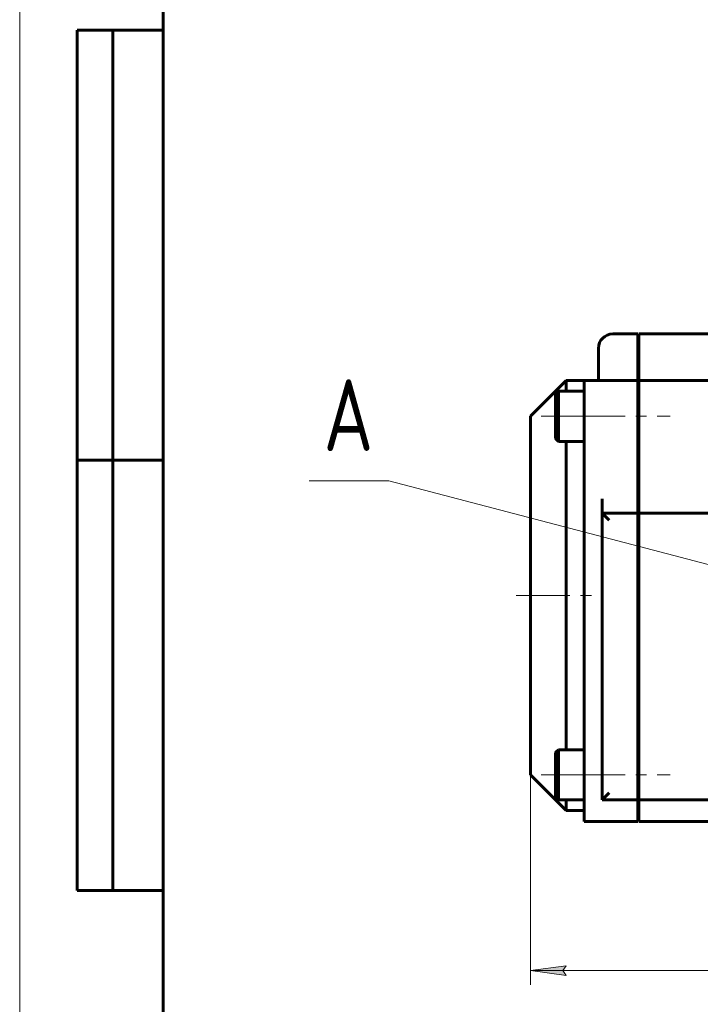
# Model space of a CAD drawing. Header units: millimetres. Extents: x 0 to 594, y 0 to 420.
# Tile 5 of 24: x 0 to 95, y 156 to 293. Entities that reach past the tile are written whole.
import ezdxf

# ---------------------------------------------------------------- set-up
doc = ezdxf.new("R2010")
doc.units = ezdxf.units.MM
for name, pattern in [('K5LT_AXLED', [12, 7.5, -1.5, 1.5, -1.5]), ('K5LT_BASIC', [0]), ('K5LT_THIN', [0])]:
    doc.linetypes.add(name, pattern=pattern)
doc.layers.add('Системный слой', color=7, linetype='Continuous')
doc.layers.add('Системный слой (1)', color=251, linetype='Continuous', true_color=0x6c6c6c)
doc.styles.add('KDIMTEXTSTYLE', font='txt', dxfattribs={"width": 0.96, "oblique": 15, "height": 5})
doc.styles.add('KTEXTSTYLE', font='txt', dxfattribs={"width": 0.96, "height": 5})
doc.dimstyles.new('KDIMSTYLE (1.00)', dxfattribs={"dimtxt": 5, "dimasz": 1, "dimexe": 2, "dimexo": 0, "dimgap": 1, "dimtad": 1, "dimtxsty": 'KDIMTEXTSTYLE', "dimsah": 1, "dimcen": 0, "dimdle": 1, "dimadec": 0, "dimazin": 0, "dimtfac": 0.667, "dimtmove": 0, "dimatfit": 3, "dimfxl": 1, "dimtvp": 1, "dimtolj": 1, "dimtzin": 0, "dimarcsym": 0})

# ---------------------------------------------------------------- blocks, each defined once
blk = doc.blocks.new('U15')
at = {"layer": 'Системный слой (1)', "color": 150, "linetype": 'K5LT_BASIC', "lineweight": 60, "true_color": 0x0080ff}
for p, q in [((71.25, 213.13), (71.25, 238.13)), ((71.25, 188.13), (71.25, 213.13))]:
    blk.add_line(p, q, dxfattribs=at)
blk = doc.blocks.new('U24')
at = {"layer": 'Системный слой (1)', "color": 150, "linetype": 'K5LT_BASIC', "lineweight": 60, "true_color": 0x0080ff}
for p, q in [((76.25, 241.63), (76.25, 243.13)), ((76.25, 213.13), (76.25, 234.63)), ((76.25, 191.63), (76.25, 213.13)), ((76.25, 183.13), (76.25, 184.63))]:
    blk.add_line(p, q, dxfattribs=at)
blk = doc.blocks.new('U33')
at = {"layer": 'Системный слой (1)', "color": 7, "linetype": 'K5LT_THIN', "lineweight": 18}
for p, q in [((51.52, 229.13), (40.38, 229.13)), ((121.47, 210.75), (51.52, 229.13))]:
    blk.add_line(p, q, dxfattribs=at)
blk.add_arc((144.75, 204.63), 24.07, 0, 360, dxfattribs=at)
at = {"layer": 'Системный слой (1)', "color": 7, "insert": (42.38, 243.3), "char_height": 10, "attachment_point": 1, "style": 'KTEXTSTYLE'}
blk.add_mtext('\\fArial|b0|c204|p34;\\H5.0;\\W1.000;\\Q15;\\fGOST Type AU|b0|i0|c204|p34;\\Q0;\\W0.960;\\H10.00;{\\c16711680;А}', dxfattribs=at)
blk = doc.blocks.new('D1')
at = {"layer": 'Системный слой (1)'}
for points in [[(75.75, 160.81), (76.25, 161.47), (71.25, 160.81), (76.25, 160.15)], [(218.25, 160.81), (213.25, 161.47), (213.75, 160.81), (213.25, 160.15)]]:
    blk.add_hatch(color=7, dxfattribs=at).paths.add_polyline_path(points)
at = {"layer": 'Системный слой (1)', "color": 7, "linetype": 'K5LT_THIN', "lineweight": 18}
for p, q in [((71.25, 188.13), (71.25, 158.81)), ((218.25, 188.13), (218.25, 158.81)), ((71.25, 160.81), (76.25, 161.47)), ((76.25, 160.15), (71.25, 160.81)), ((71.25, 160.81), (218.25, 160.81)), ((76.25, 161.47), (75.75, 160.81)), ((75.75, 160.81), (76.25, 160.15)), ((213.75, 160.81), (213.25, 161.47)), ((213.25, 161.47), (218.25, 160.81)), ((218.25, 160.81), (213.25, 160.15)), ((213.25, 160.15), (213.75, 160.81))]:
    blk.add_line(p, q, dxfattribs=at)
blk.add_wipeout([(139.67, 161.81), (139.67, 169.19), (149.42, 169.19), (149.42, 161.81)]).dxf.layer = 'Системный слой (1)'
at = {"layer": 'Системный слой (1)', "color": 7, "insert": (139.67, 168.4), "char_height": 5, "attachment_point": 1, "style": 'KTEXTSTYLE'}
blk.add_mtext('\\fArial|b0|c204|p34;\\H5.0;\\W1.000;\\Q15;\\fGOST Type AU|b0|i0|c204|p34;\\Q15;\\W0.960;147', dxfattribs=at)
blk = doc.blocks.new('KDIMARROW_01')
at = {"layer": 'Системный слой'}
blk.add_hatch(color=0, dxfattribs=at).paths.add_polyline_path([(-5, -0.66), (0, 0), (-5, 0.66), (-4.5, 0)])
at = {"layer": 'Системный слой', "color": 0, "linetype": 'K5LT_THIN', "lineweight": 18}
for p, q in [((-4.5, 0), (-5, 0.66)), ((-5, 0.66), (0, 0)), ((0, 0), (-5, -0.66)), ((-5, -0.66), (-4.5, 0))]:
    blk.add_line(p, q, dxfattribs=at)
at = {"layer": 'Системный слой (1)', "color": 0, "linetype": 'K5LT_THIN', "lineweight": 18}
blk.add_line((305.92, 124.03), (303.92, 124.03), dxfattribs=at)
blk = doc.blocks.new('U99')
at = {"color": 7, "linetype": 'K5LT_THIN', "lineweight": 18}
blk.add_line((0, 0), (0, 420), dxfattribs=at)
at = {"color": 150, "linetype": 'K5LT_BASIC', "lineweight": 60, "true_color": 0x0080ff}
for p, q in [((20, 5), (20, 415)), ((8, 172), (8, 292)), ((20, 292), (8, 292)), ((13, 172), (13, 292)), ((20, 232), (8, 232)), ((20, 172), (8, 172))]:
    blk.add_line(p, q, dxfattribs=at)

msp = doc.modelspace()

# ---------------------------------------------------------------- linework, layer by layer
at = {"layer": 'Системный слой (1)', "color": 150, "linetype": 'K5LT_BASIC', "lineweight": 60, "true_color": 0x0080ff}
for p, q in [((86.251, 249.626), (82.751, 249.626)), ((86.251, 249.626), (86.251, 247.626)), ((86.351, 249.626), (86.351, 247.626)), ((203.151, 249.626), (86.351, 249.626)), ((80.751, 245.126), (80.751, 247.626)), ((86.251, 247.626), (86.251, 245.126)), ((86.351, 247.626), (86.351, 245.126)), ((80.751, 243.126), (80.751, 245.126)), ((86.251, 245.126), (86.251, 243.126)), ((86.351, 245.126), (86.351, 243.126)), ((76.251, 243.126), (71.251, 238.126)), ((78.751, 243.126), (76.251, 243.126)), ((78.751, 241.126), (78.751, 243.126)), ((86.251, 243.126), (78.751, 243.126)), ((86.251, 243.126), (86.251, 241.126)), ((203.151, 243.126), (86.351, 243.126)), ((86.351, 243.126), (86.351, 241.126)), ((75.151, 241.626), (74.751, 241.226)), ((74.751, 241.226), (74.751, 235.026)), ((75.151, 241.626), (78.751, 241.626)), ((75.151, 241.626), (75.151, 234.626)), ((78.751, 183.626), (78.751, 241.126)), ((86.251, 241.126), (86.251, 226.626)), ((86.351, 241.126), (86.351, 226.626)), ((86.351, 240.126), (86.251, 240.126)), ((75.151, 234.626), (74.751, 235.026)), ((86.351, 236.126), (86.251, 236.126)), ((75.151, 234.626), (78.751, 234.626)), ((86.351, 229.126), (86.251, 229.126)), ((81.251, 224.626), (81.251, 226.626)), ((86.251, 224.626), (86.251, 226.626)), ((86.351, 224.626), (86.351, 226.626)), ((86.251, 224.626), (81.251, 224.626)), ((82.251, 223.626), (81.251, 224.626)), ((81.251, 184.626), (81.251, 224.626)), ((86.251, 224.626), (86.251, 223.626)), ((203.151, 224.626), (86.351, 224.626)), ((86.351, 224.626), (86.351, 223.626)), ((86.251, 223.626), (86.251, 185.626)), ((86.351, 223.626), (86.351, 185.626)), ((86.351, 197.126), (86.251, 197.126)), ((75.151, 191.626), (74.751, 191.226)), ((74.751, 191.226), (74.751, 185.026)), ((75.151, 191.626), (78.751, 191.626)), ((75.151, 191.626), (75.151, 184.626)), ((86.351, 190.126), (86.251, 190.126)), ((76.251, 183.126), (71.251, 188.126)), ((82.251, 185.626), (81.251, 184.626)), ((86.351, 186.126), (86.251, 186.126)), ((86.251, 185.626), (86.251, 184.626)), ((86.351, 185.626), (86.351, 184.626)), ((75.151, 184.626), (74.751, 185.026)), ((75.151, 184.626), (78.751, 184.626)), ((86.251, 184.626), (81.251, 184.626)), ((86.251, 184.626), (86.251, 183.626)), ((203.151, 184.626), (86.351, 184.626)), ((86.351, 184.626), (86.351, 183.626)), ((78.751, 183.126), (76.251, 183.126)), ((78.751, 181.626), (78.751, 183.626)), ((86.251, 181.626), (86.251, 183.626)), ((86.351, 181.626), (86.351, 183.626)), ((78.751, 181.626), (86.251, 181.626)), ((86.351, 181.626), (203.151, 181.626))]:
    msp.add_line(p, q, dxfattribs=at)
at = {"layer": 'Системный слой (1)', "color": 30, "linetype": 'K5LT_AXLED', "lineweight": 18, "true_color": 0xff8000}
for p, q in [((72.751, 238.126), (80.751, 238.126)), ((76.951, 238.126), (90.751, 238.126)), ((69.251, 213.126), (80.751, 213.126)), ((72.751, 188.126), (80.751, 188.126)), ((76.951, 188.126), (90.751, 188.126))]:
    msp.add_line(p, q, dxfattribs=at)
at = {"layer": 'Системный слой (1)', "color": 150, "linetype": 'K5LT_BASIC', "lineweight": 60, "true_color": 0x0080ff}
msp.add_arc((82.751, 247.626), 2, 90, 180, dxfattribs=at)

# ---------------------------------------------------------------- block references
at = {"layer": 'Системный слой (1)'}
for name in ['U33', 'U24', 'U15']:
    msp.add_blockref(name, (0, 0), dxfattribs=at)

# ---------------------------------------------------------------- next in the draw order: dimensions: what is measured, and where the dimension line sits
at = {"layer": 'Системный слой (1)', "color": 7}
dim = msp.add_linear_dim(base=(71.251, 160.81), p1=(218.251, 188.126), p2=(71.251, 188.126), dimstyle='KDIMSTYLE (1.00)', override={"dimexo": 0, "dimpost": '\\fGOST Type AU|b0|c204|p34;\\H5.0;\\W0.960;\\Q15;<>', "dimblk1": 'KDIMARROW_01', "dimblk2": 'KDIMARROW_01', "dimse1": 0, "dimse2": 0, "dimclrt": 7, "dimtol": 1, "dimtp": 0, "dimtm": 0, "dimtdec": 5, "dimtolj": 1}, dxfattribs=at)
dim.commit()
dim.dimension.update_dxf_attribs({"geometry": 'D1', "text_midpoint": (144.751, 160.81), "dimtype": 160})

# ---------------------------------------------------------------- next in the draw order: block references
msp.add_blockref('U99', (0, 0))

doc.saveas('drawing.dxf')
